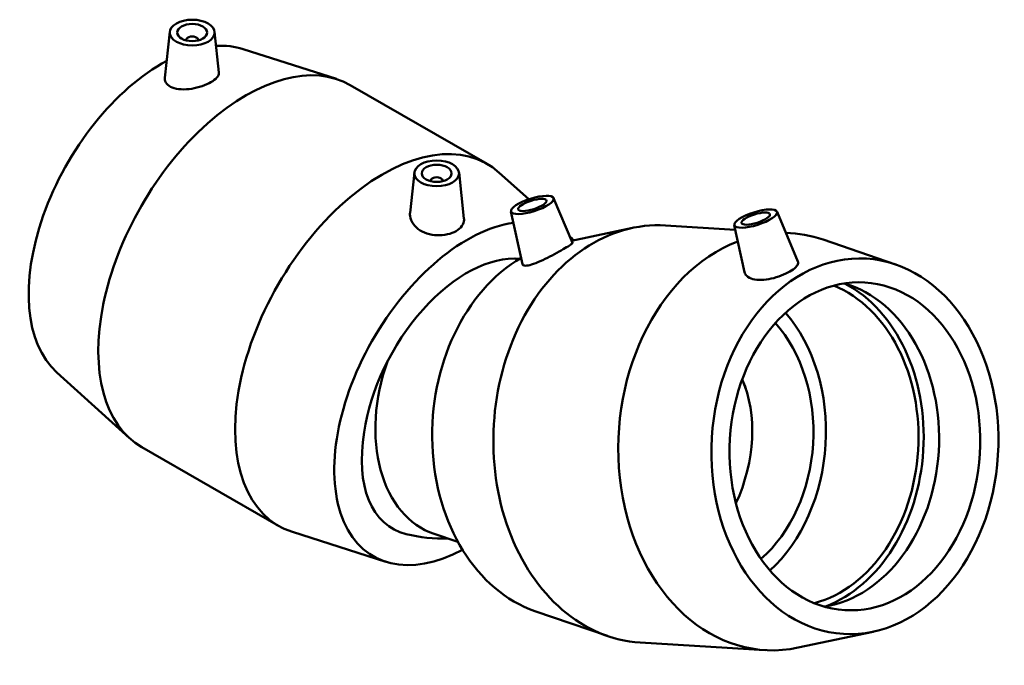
# Model space of a CAD drawing. Header units: millimetres. Extents: x -71 to 1567, y -786 to 1086.
# Tile 8 of 8: x 1237 to 1567, y 870 to 1086. Entities that reach past the tile are written whole.
import ezdxf

# ---------------------------------------------------------------- set-up
doc = ezdxf.new("R2010")
doc.units = ezdxf.units.MM
doc.layers.add('Visible (ANSI)', color=7, linetype='Continuous', lineweight=50)

msp = doc.modelspace()

# ---------------------------------------------------------------- linework, layer by layer
at = {"layer": 'Visible (ANSI)'}
for p, q in [((1286.948, 1082.116), (1285.293, 1066.68)), ((1301.92, 1082.116), (1303.384, 1068.46)), ((1292.434, 1079.397), (1292.434, 1079.211)), ((1296.434, 1079.397), (1296.434, 1079.211)), ((1311.478, 1076.316), (1342.794, 1066.298)), ((1347.412, 1064.263), (1393.232, 1037.876)), ((1368.859, 1034.946), (1367.414, 1021.462)), ((1383.831, 1034.946), (1385.481, 1019.56)), ((1407.165, 1025.99), (1397.31, 1034.905)), ((1374.345, 1032.041), (1374.345, 1032.228)), ((1378.345, 1032.041), (1378.345, 1032.228)), ((1415.533, 1026.408), (1421.819, 1011.396)), ((1401.232, 1021.9), (1405.08, 1004.204)), ((1490.363, 1021.836), (1497.345, 1005.163)), ((1421.536, 1012.073), (1441.954, 1016.395)), ((1453.025, 1017.225), (1476.395, 1015.797)), ((1476.062, 1017.329), (1479.5, 1001.517)), ((1421.694, 1012.848), (1420.917, 1013.55)), ((1493.325, 1014.763), (1494.885, 1014.667)), ((1530.096, 1004.148), (1505.773, 1012.496)), ((1249.086, 967.969), (1273.469, 945.913)), ((1277.547, 942.941), (1323.368, 916.555)), ((1359.301, 904.501), (1327.985, 914.519)), ((1383.459, 911.241), (1375.492, 913.871)), ((1409.277, 888.005), (1433.6, 879.657)), ((1522.578, 881.083), (1497.419, 875.758)), ((1444.488, 877.485), (1486.347, 874.928))]:
    msp.add_line(p, q, dxfattribs=at)
for centre, start, end in [((1431.22, 946.193), 18.44136, 22.29042), ((1378.282, 963.668), 256.33885, 272.00915)]:
    msp.add_arc(centre, 51.344, start, end, dxfattribs=at)
for centre, major_axis, ratio in [((1294.434, 1081.85), (-7.5, 0), 0.5758617), ((1294.434, 1081.85), (-5, 0), 0.5758617), ((1376.345, 1034.68), (-7.5, 0), 0.5758617), ((1376.345, 1034.68), (-5, 0), 0.5758617), ((1408.4, 1024.099), (-7.153, -2.255), 0.2909442), ((1408.4, 1024.099), (-4.769, -1.503), 0.2909442), ((1483.23, 1019.527), (-7.153, -2.255), 0.2909442), ((1483.23, 1019.527), (-4.769, -1.503), 0.2909442), ((1516.455, 943.219), (-3.842, -62.883), 0.7623384), ((1516.455, 943.219), (-3.354, -54.898), 0.7623384)]:
    msp.add_ellipse(centre, major_axis=major_axis, ratio=ratio, dxfattribs=at)
for centre, major_axis, ratio, start_param, end_param in [((1294.434, 1079.397), (-2, 0), 0.5758617, 2.9729035, 6.4518745), ((1312.479, 1003.602), (34.932, 60.661), 0.5780931, 0, 3.1415927), ((1284.195, 1019.89), (31.439, 54.595), 0.5780931, 0.1243026, 0.3618092), ((1284.195, 1019.89), (-31.439, -54.595), 0.5780931, 3.8867762, 6.1588827), ((1358.3, 977.216), (34.932, 60.661), 0.5780931, 6.1588827, 9.5490806), ((1376.345, 1032.228), (-2, 0), 0.5758617, 2.9729035, 6.4518745), ((1386.584, 960.928), (-31.439, -54.595), 0.5780931, 3.5704813, 7.0314223), ((1448.757, 947.355), (4.269, 69.87), 0.7623384, 0, 3.1415927), ((1386.584, 960.928), (31.439, 54.595), 0.5780931, 6.1350691, 6.1859667), ((1490.616, 944.798), (4.269, 69.87), 0.7623384, 6.075557, 6.3121988), ((1490.616, 944.798), (4.269, 69.87), 0.7623384, 0.332915, 3.349221), ((1386.584, 960.928), (24.702, 42.896), 0.5780931, 0.2573919, 2.1839236), ((1422.918, 948.934), (-3.842, -62.883), 0.7623384, 3.6118627, 6.075557), ((1390.589, 959.605), (15.097, 45.735), 0.6851888, 0.0577318, 0.0984461), ((1495.784, 944.482), (-3.354, -54.898), 0.7623384, 0.249546, 2.8920467), ((1502.674, 944.061), (-3.354, -54.898), 0.7623384, 0.1653957, 2.9761969), ((1495.784, 944.482), (-3.492, -57.161), 0.7623384, 0.3304671, 2.8111255), ((1464.777, 946.376), (3.354, 54.898), 0.7623384, 3.8070386, 5.6177393), ((1464.777, 946.376), (3.019, 49.408), 0.7623384, 3.7857547, 5.6390233), ((1390.589, 959.605), (-15.097, -45.735), 0.6851888, 4.6764886, 6.2831853), ((1451.956, 939.348), (-13.066, -39.581), 0.6851888, 1.4089897, 2.4966506), ((1386.584, 958.887), (-24.943, -43.315), 0.5780931, 5.2762903, 6.4503805)]:
    msp.add_ellipse(centre, major_axis=major_axis, ratio=ratio, start_param=start_param, end_param=end_param, dxfattribs=at)
for points, knots in [([(1287.759, 1063.45), (1286.995, 1063.754), (1286.333, 1064.195), (1285.467, 1065.254), (1285.263, 1065.871), (1285.281, 1066.539), (1285.286, 1066.609), (1285.294, 1066.68)], [0, 0, 0, 0, 0.33708676, 0.33708676, 0.67417352, 0.67417352, 0.71298008, 0.71298008, 0.71298008, 0.71298008]), ([(1303.383, 1068.46), (1303.389, 1068.408), (1303.392, 1068.356), (1303.396, 1067.829), (1303.172, 1067.296), (1302.245, 1066.229), (1301.54, 1065.693), (1299.903, 1064.751), (1298.868, 1064.285), (1296.614, 1063.519), (1295.394, 1063.221), (1293.093, 1062.861), (1291.857, 1062.78), (1289.594, 1062.913), (1288.565, 1063.128), (1287.759, 1063.45)], [3.3689197, 3.3689197, 3.3689197, 3.3689197, 3.4069833, 3.4069833, 3.7543078, 3.7543078, 4.1016323, 4.1016323, 4.4489568, 4.4489568, 4.7962814, 4.7962814, 5.1521411, 5.1521411, 5.5080007, 5.5080007, 5.5080007, 5.5080007]), ([(1370.177, 1015.988), (1369.33, 1016.618), (1368.601, 1017.415), (1367.631, 1019.145), (1367.39, 1020.076), (1367.386, 1021.107), (1367.395, 1021.284), (1367.415, 1021.462)], [0, 0, 0, 0, 0.3558597, 0.3558597, 0.7117194, 0.7117194, 0.78491328, 0.78491328, 0.78491328, 0.78491328]), ([(1385.48, 1019.56), (1385.497, 1019.404), (1385.504, 1019.25), (1385.484, 1018.408), (1385.246, 1017.692), (1384.315, 1016.395), (1383.622, 1015.813), (1382.035, 1014.899), (1381.032, 1014.505), (1378.835, 1014), (1377.64, 1013.891), (1375.397, 1013.966), (1374.198, 1014.157), (1371.989, 1014.869), (1370.978, 1015.392), (1370.177, 1015.988)], [3.4139036, 3.4139036, 3.4139036, 3.4139036, 3.4869104, 3.4869104, 3.8236396, 3.8236396, 4.1603688, 4.1603688, 4.497098, 4.497098, 4.8338272, 4.8338272, 5.170914, 5.170914, 5.5080007, 5.5080007, 5.5080007, 5.5080007]), ([(1421.817, 1011.395), (1421.834, 1011.358), (1421.821, 1011.31), (1421.671, 1011.094), (1421.345, 1010.84), (1420.279, 1010.144), (1419.539, 1009.702), (1417.901, 1008.759), (1416.902, 1008.2), (1414.786, 1007.063), (1413.669, 1006.486), (1411.596, 1005.484), (1410.501, 1004.993), (1408.527, 1004.235), (1407.647, 1003.97), (1406.97, 1003.842)], [3.278329, 3.278329, 3.278329, 3.278329, 3.4069833, 3.4069833, 3.7543078, 3.7543078, 4.1016323, 4.1016323, 4.4489568, 4.4489568, 4.7962814, 4.7962814, 5.1521411, 5.1521411, 5.5080007, 5.5080007, 5.5080007, 5.5080007]), ([(1406.97, 1003.842), (1406.33, 1003.722), (1405.79, 1003.711), (1405.245, 1003.905), (1405.12, 1004.037), (1405.082, 1004.205)], [0, 0, 0, 0, 0.33708676, 0.33708676, 0.55821478, 0.55821478, 0.55821478, 0.55821478]), ([(1482.263, 999.243), (1483.052, 999.035), (1484.04, 998.93), (1486.192, 998.993), (1487.356, 999.159), (1489.536, 999.647), (1490.699, 1000.002), (1492.852, 1000.832), (1493.844, 1001.307), (1495.431, 1002.221), (1496.135, 1002.723), (1497.11, 1003.694), (1497.38, 1004.164), (1497.45, 1004.774), (1497.422, 1004.971), (1497.342, 1005.163)], [0, 0, 0, 0, 0.3370868, 0.3370868, 0.6741735, 0.6741735, 1.0109027, 1.0109027, 1.347632, 1.347632, 1.6843612, 1.6843612, 2.0210904, 2.0210904, 2.1838598, 2.1838598, 2.1838598, 2.1838598]), ([(1479.501, 1001.518), (1479.598, 1001.08), (1479.836, 1000.657), (1480.704, 999.826), (1481.43, 999.462), (1482.263, 999.243)], [4.8776941, 4.8776941, 4.8776941, 4.8776941, 5.15214105, 5.15214105, 5.50800075, 5.50800075, 5.50800075, 5.50800075])]:
    msp.add_open_spline(points, degree=3, knots=knots, dxfattribs=at)

doc.saveas('drawing.dxf')
